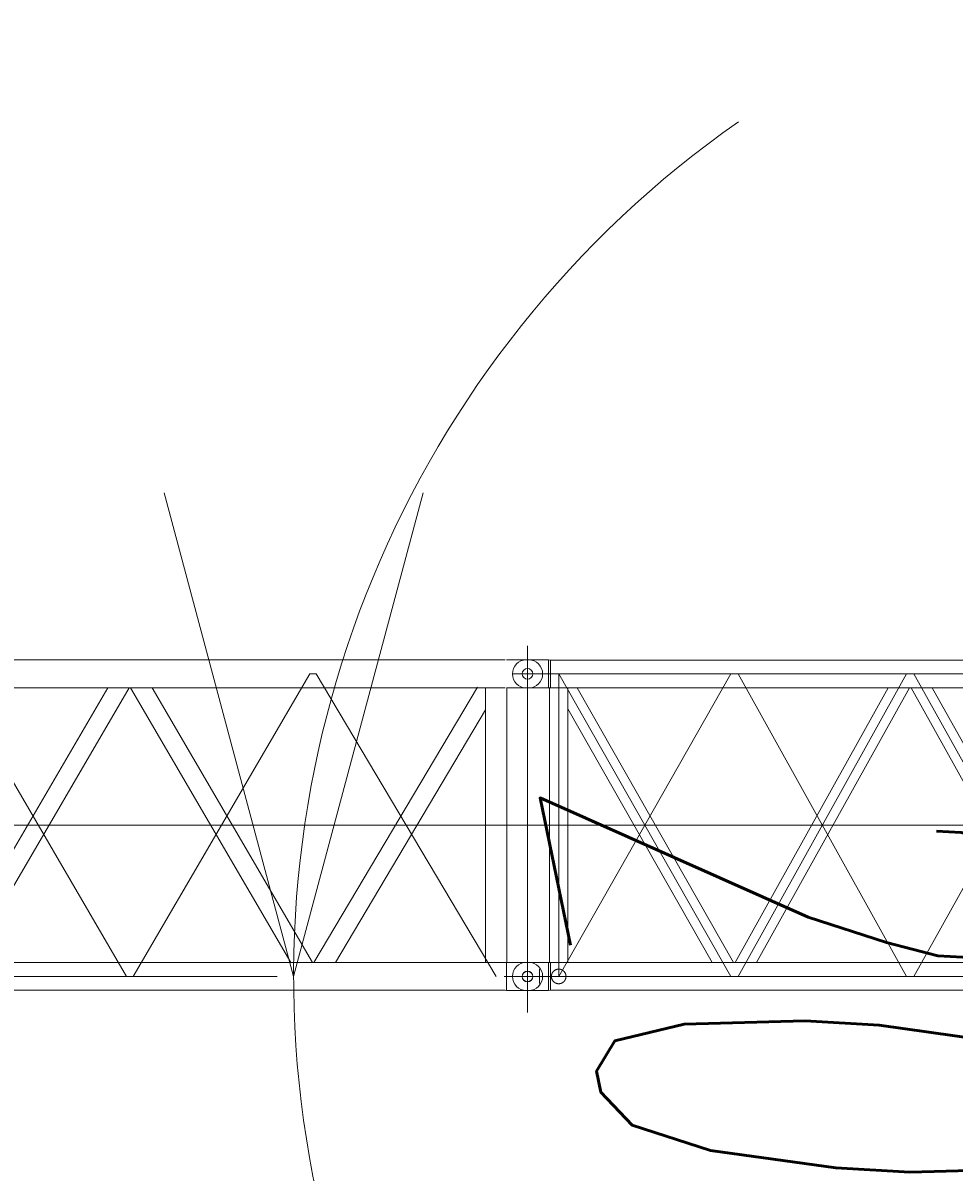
# Model space of a CAD drawing. Extents: x 22073 to 142282, y 6659 to 108851.
# Tile 44 of 68: x 65337 to 69799, y 67351 to 72862. Entities that reach past the tile are written whole.
import ezdxf
from ezdxf.enums import TextEntityAlignment as Align

# ---------------------------------------------------------------- set-up
doc = ezdxf.new("R2010")
doc.units = 0
doc.header["$LTSCALE"] = 150
doc.header["$MEASUREMENT"] = 0
doc.linetypes.add('CENTER', pattern=[50.5, 30, -9, 2.5, -9])
doc.linetypes.add('HIDDEN', pattern=[12.6, 8.4, -4.2])
doc.layers.add('11', color=7, linetype='Continuous')
doc.styles.get("Standard").update_dxf_attribs({"font": 'txt', "bigfont": 'bigfont'})
doc.dimstyles.get("Standard").update_dxf_attribs({"dimtxt": 0.18, "dimasz": 0.18, "dimexe": 0.18, "dimexo": 0.0625, "dimgap": 0.09, "dimtad": 0, "dimtih": 1, "dimtoh": 1, "dimdec": 4, "dimzin": 0, "dimdsep": 46, "dimtxsty": 'Standard', "dimcen": 0.09, "dimadec": 0, "dimazin": 0, "dimtfac": 1, "dimtdec": 4, "dimtofl": 0, "dimtmove": 0, "dimatfit": 0, "dimfxl": 1, "dimtolj": 1, "dimtzin": 0, "dimarcsym": 0})

# ---------------------------------------------------------------- blocks, each defined once
blk = doc.blocks.new('*D11')
at = {"layer": '11', "color": 7, "linetype": 'Continuous', "lineweight": 9}
for p, q in [((66634.1, 68292.9), (66013, 70611.1)), ((66634.1, 68292.9), (67255.3, 70611.1)), ((65434.1, 68292.9), (66555.1, 68292.9)), ((66935.8, 66582.3), (68312.3, 64616.4)), ((66935.8, 66582.3), (67144.9, 64191.5)), ((65808.1, 66171.9), (66741.4, 66511.6))]:
    blk.add_line(p, q, dxfattribs=at)
blk.add_arc((71635.5, 68292.9), 5001.4, 125.0111, -105.0111, dxfattribs=at)
at = {"layer": '11', "color": 7, "linetype": 'Continuous', "lineweight": 9, "oblique": 15, "width": 0.5}
blk.add_text('20%%d', height=2400, rotation=-78.2997, dxfattribs=at).set_placement((67078.6, 69153.6), align=Align.BOTTOM_LEFT)
blk = doc.blocks.new('*D12')
at = {"layer": '11', "color": 7, "linetype": 'Continuous', "lineweight": 9}
for p, q in [((63750.5, 68292.9), (63129.3, 70611.1)), ((63750.5, 68292.9), (64371.6, 70611.1)), ((62550.5, 68292.9), (66555.1, 68292.9)), ((64907.9, 61815.8), (67773.5, 64220.3)), ((65827.2, 62587.1), (67793.2, 61210.5)), ((65827.2, 62587.1), (66841.5, 60412))]:
    blk.add_line(p, q, dxfattribs=at)
blk.add_arc((72627.1, 68292.9), 8876.6, 149.0176, -109.0176, dxfattribs=at)
at = {"layer": '11', "color": 7, "linetype": 'Continuous', "lineweight": 9, "oblique": 15, "width": 0.5}
blk.add_text('40%%d', height=2400, rotation=-67.1693, dxfattribs=at).set_placement((63400.8, 66160.7), align=Align.BOTTOM_LEFT)
blk = doc.blocks.new('*G19')
at = {"layer": '11', "color": 7, "linetype": 'Continuous', "lineweight": 9}
for p, q in [((67755.1, 69810.4), (67750.1, 69810.4)), ((67855.5, 69810.4), (67755.1, 69810.4)), ((67855.5, 69810.4), (67855.5, 69675.4)), ((67864.6, 69809.4), (67855.5, 69810.4)), ((72039, 69809.4), (67864.6, 69809.4)), ((67864.6, 69809.4), (67864.6, 69676.4)), ((67755.1, 69675.4), (67750.1, 69675.4)), ((67855.5, 69675.4), (67755.1, 69675.4)), ((67855.5, 69675.4), (67864.6, 69676.4)), ((67949, 69676.4), (67860.1, 69676.4)), ((67860.1, 69676.4), (67860.1, 68359.4)), ((72170.4, 69676.4), (67864.6, 69676.4)), ((67949, 68359.4), (67949, 69676.4)), ((67993.6, 69676.4), (67949, 69676.4)), ((67949, 69676.4), (67949, 69574.8)), ((68743, 68359.4), (67993.6, 69676.4)), ((68750.8, 68359.4), (69484.3, 69676.4)), ((69586.2, 69676.4), (68852.7, 68359.4)), ((69484.3, 69676.4), (69586.2, 69676.4)), ((69695.3, 69676.4), (69593.4, 69676.4)), ((69593.4, 69676.4), (70326.9, 68359.4)), ((70428.8, 68359.4), (69695.3, 69676.4)), ((67949, 69574.8), (68640.6, 68359.4)), ((67755.1, 68360.4), (67750.1, 68360.4)), ((67860.1, 68360.4), (67755.1, 68360.4)), ((67855.5, 68360.4), (67855.5, 68225.4)), ((67860.1, 68359.4), (67949, 68359.4)), ((73216.1, 68359.4), (67864.6, 68359.4)), ((67864.6, 68359.4), (67864.6, 68226.4)), ((68640.6, 68359.4), (68739.3, 68359.4)), ((68852.7, 68359.4), (68750.8, 68359.4)), ((67755.1, 68225.4), (67750.1, 68225.4)), ((67855.5, 68225.4), (67755.1, 68225.4)), ((67864.6, 68226.4), (67855.5, 68225.4)), ((67864.6, 68226.4), (73645.6, 68226.4))]:
    blk.add_line(p, q, dxfattribs=at)
at = {"layer": '11', "color": 7, "linetype": 'CENTER', "lineweight": 9}
for p, q in [((67755.1, 69810.4), (67755.1, 69675.4)), ((67849.9, 69810.4), (67844.1, 69810.4)), ((67682.6, 69742.9), (67866.6, 69742.9)), ((67755.1, 69742.9), (73755.1, 69742.9)), ((67904.6, 68292.9), (68729.7, 69742.9)), ((67904.6, 69742.9), (68729.7, 68292.9)), ((67904.6, 69742.9), (67904.6, 68292.9)), ((68729.7, 69742.9), (68764.7, 69742.9)), ((68764.7, 69742.9), (69572.3, 68292.9)), ((68764.7, 68292.9), (69572.3, 69742.9)), ((69572.3, 69742.9), (69607.3, 69742.9)), ((69607.3, 68292.9), (70414.9, 69742.9)), ((69607.3, 69742.9), (70414.9, 68292.9)), ((67844.1, 69675.4), (67855.1, 69675.4)), ((67755.1, 69017.9), (73755.1, 69017.9)), ((67755.1, 68360.4), (67755.1, 68225.4)), ((67849.9, 68360.4), (67844.1, 68360.4)), ((67682.6, 68292.9), (67866.6, 68292.9)), ((67755.1, 68292.9), (73755.1, 68292.9)), ((68729.7, 68292.9), (68764.7, 68292.9)), ((69572.3, 68292.9), (69607.3, 68292.9)), ((67844.1, 68225.4), (67855.1, 68225.4))]:
    blk.add_line(p, q, dxfattribs=at)
at = {"layer": '11', "color": 7, "linetype": 'HIDDEN', "lineweight": 9}
for p, q in [((69691.5, 69676.4), (69597.1, 69676.4)), ((68848.9, 68359.4), (68754.5, 68359.4))]:
    blk.add_line(p, q, dxfattribs=at)
at = {"layer": '11', "color": 7, "linetype": 'Continuous', "lineweight": 9}
blk.add_circle((67755.1, 68292.2), 25.5, dxfattribs=at)
at = {"layer": '11', "color": 7, "linetype": 'CENTER', "lineweight": 9}
blk.add_circle((67904.6, 68292.9), 35, dxfattribs=at)
at = {"layer": '11', "color": 7, "linetype": 'Continuous', "lineweight": 9}
for centre, start, end in [((67750.1, 69742.9), 90, 180), ((67750.1, 69742.9), 180, -90), ((67750.1, 68292.9), 90, 180), ((67750.1, 68292.9), 180, -90)]:
    blk.add_arc(centre, 67.5, start, end, dxfattribs=at)
blk = doc.blocks.new('*G100')
at = {"layer": '11', "color": 7, "linetype": 'CENTER', "lineweight": 9}
for p, q in [((67755.1, 69876.9), (67755.1, 68120.1)), ((67666.8, 69810.4), (67672.6, 69810.4)), ((67755.1, 69810.4), (67755.1, 69675.4)), ((67755.1, 69809.4), (67755.1, 69676.4)), ((65833.4, 68292.9), (64986.8, 69743.1)), ((66711.3, 69743.1), (65864.8, 68292.9)), ((66742.7, 69743.1), (66711.3, 69743.1)), ((67605.1, 68292.9), (66742.7, 69743.1)), ((67755.1, 69742.9), (67683.6, 69742.9)), ((67866.6, 69742.9), (67755.1, 69742.9)), ((67672.6, 69675.4), (67661.6, 69675.4)), ((67755.1, 69017.9), (62285.1, 69017.9)), ((67666.8, 68360.4), (67672.6, 68360.4)), ((67755.1, 68360.4), (67755.1, 68225.4)), ((67755.1, 68360.4), (67755.1, 68225.4)), ((65864.8, 68292.9), (65833.4, 68292.9)), ((67827.6, 68292.9), (67643.6, 68292.9)), ((67672.6, 68225.4), (67661.6, 68225.4))]:
    blk.add_line(p, q, dxfattribs=at)
at = {"layer": '11', "color": 7, "linetype": 'Continuous', "lineweight": 9}
for p, q in [((63220.1, 69809.5), (67648.2, 69809.5)), ((67654.7, 69810.4), (67755.1, 69810.4)), ((67648.2, 69676.6), (63220.1, 69676.6)), ((64974.1, 68359.4), (65743.1, 69676.6)), ((65846, 69676.6), (65077.1, 68359.4)), ((65743.1, 69676.6), (65846, 69676.6)), ((65852.1, 69676.6), (65955.1, 69676.6)), ((66621, 68359.4), (65852.1, 69676.6)), ((65955.1, 69676.6), (66724, 68359.4)), ((66730.6, 68359.4), (67515.6, 69679.6)), ((67554.3, 69676.6), (67554.3, 68359.4)), ((67654.7, 69675.4), (67755.1, 69675.4)), ((67655.9, 68360.4), (67655.9, 69675.4)), ((66834, 68359.4), (67554.3, 69570.7)), ((64145.1, 68359.4), (67648.2, 68359.4)), ((67648.2, 68359.4), (67654.7, 68360.4)), ((67654.7, 68360.4), (67654.7, 68225.4)), ((67654.7, 68360.4), (67755.1, 68360.4)), ((67812.6, 68258.8), (67812.6, 68327)), ((67648.2, 68226.4), (64145.1, 68226.4)), ((67648.2, 68226.4), (67654.7, 68225.4)), ((67654.7, 68225.4), (67755.1, 68225.4))]:
    blk.add_line(p, q, dxfattribs=at)
for centre in [(67755.1, 69742.9), (67755.1, 68292.9)]:
    blk.add_circle(centre, 25.5, dxfattribs=at)
for centre, start, end in [((67760.1, 69742.9), 0, 90), ((67760.1, 69742.9), -90, 0), ((67760.1, 68292.9), 0, 90), ((67760.1, 68292.9), -90, 0)]:
    blk.add_arc(centre, 67.5, start, end, dxfattribs=at)

msp = doc.modelspace()

# ---------------------------------------------------------------- block references
at = {"color": 7, "linetype": 'Continuous', "lineweight": 9}
for name in ['*G100', '*G19']:
    msp.add_blockref(name, (0, 0), dxfattribs=at)

# ---------------------------------------------------------------- dimensions: what is measured, and where the dimension line sits
at = {"layer": '11', "color": 7, "linetype": 'Continuous', "lineweight": 9}
for base, line1, line2, text, picture, middle in [((64285.78657, 65256.91721), ((72627.10473, 68292.90873), (68692.7936, 64991.62972)), ((72627.10473, 68292.90873), (67755.08199, 68292.90873)), '40ﾟ', '*D12', (64099.21111, 64501.68176)), ((66710.11357, 67424.42962), ((71635.50337, 68292.90873), (67868.98284, 66922.00738)), ((71635.50337, 68292.90873), (67755.08199, 68292.90873)), '20ﾟ', '*D11', (67443.65756, 67390.964))]:
    dim = msp.add_angular_dim_2l(base=base, line1=line1, line2=line2, text=text, dimstyle='Standard', dxfattribs=at)
    dim.commit()
    dim.dimension.update_dxf_attribs({"geometry": picture, "text_midpoint": middle})

doc.saveas('drawing.dxf')
